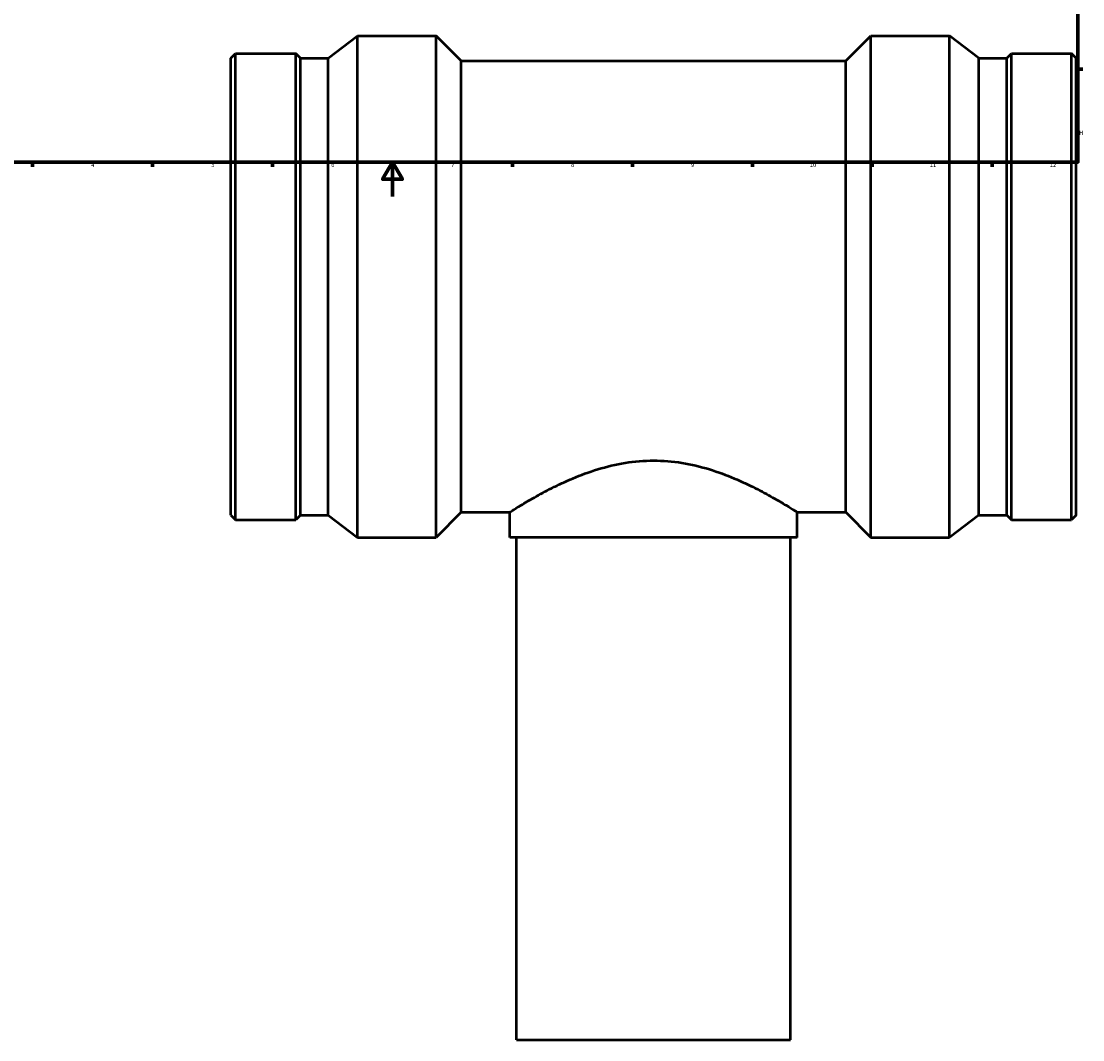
# Model space of a CAD drawing. Header units: millimetres. Extents: x -441 to 1574, y -493 to 2007.
# Tile 2 of 9: x 204 to 824, y -493 to 102. Entities that reach past the tile are written whole.
import ezdxf

# ---------------------------------------------------------------- set-up
doc = ezdxf.new("R2010")
doc.units = ezdxf.units.MM
doc.layers.add('Border (ANSI)', color=7, linetype='Continuous', lineweight=70)
doc.layers.add('Visible (ANSI)', color=7, linetype='Continuous', lineweight=50)
doc.styles.add('Note Text (ANSI)', font='tahoma.ttf')

# ---------------------------------------------------------------- blocks, each defined once
blk = doc.blocks.new('Borders Default Border')
at = {"layer": 'Border (ANSI)'}
for p, q in [((821, 74.25), (823.8, 74.25)), ((210.25, 20), (210.25, 17.2)), ((280.33, 20), (280.33, 17.2)), ((350.42, 20), (350.42, 17.2)), ((490.58, 20), (490.58, 17.2)), ((560.67, 20), (560.67, 17.2)), ((630.75, 20), (630.75, 17.2)), ((700.83, 20), (700.83, 17.2)), ((770.92, 20), (770.92, 17.2))]:
    blk.add_line(p, q, dxfattribs=at)
at = {"layer": 'Border (ANSI)', "flags": 128}
for points in [[(20, 20), (20, 574), (821, 574), (821, 20), (20, 20)], [(420.5, 0), (420.5, 20), (414.73, 10), (426.27, 10), (420.5, 20)]]:
    blk.add_lwpolyline(points, dxfattribs=at)
at = {"layer": 'Border (ANSI)', "color": 230, "true_color": 0xff0080, "char_height": 2.4, "attachment_point": 7, "style": 'Note Text (ANSI)'}
for s, insert in [('H', (821.73, 35.93)), ('4', (244.45, 17.2)), ('5', (314.67, 17.15)), ('6', (384.69, 17.15)), ('7', (454.8, 17.2)), ('8', (524.84, 17.15)), ('9', (594.92, 17.15)), ('10', (664.35, 17.15)), ('11', (734.43, 17.2)), ('12', (804.52, 17.2))]:
    blk.add_mtext(s, dxfattribs=dict(at, insert=insert))

msp = doc.modelspace()

# ---------------------------------------------------------------- linework, layer by layer
at = {"layer": 'Visible (ANSI)'}
for p, q in [((382.96, 80.8), (400.13, 93.78)), ((400.13, -199.22), (400.13, 93.78)), ((400.13, 93.78), (446, 93.78)), ((446, -199.22), (446, 93.78)), ((460.65, 79.13), (446, 93.78)), ((685.42, 79.13), (700.07, 93.78)), ((700.07, -199.22), (700.07, 93.78)), ((700.07, 93.78), (745.93, 93.78)), ((745.93, -199.22), (745.93, 93.78)), ((763.1, 80.8), (745.93, 93.78)), ((326.03, 80.8), (328.76, 83.52)), ((326.03, -186.24), (326.03, 80.8)), ((328.76, -188.97), (328.76, 83.52)), ((328.76, 83.52), (363.97, 83.52)), ((363.97, -188.97), (363.97, 83.52)), ((366.7, 80.8), (363.97, 83.52)), ((366.7, -186.24), (366.7, 80.8)), ((366.7, 80.8), (382.96, 80.8)), ((382.96, -186.24), (382.96, 80.8)), ((763.1, -186.24), (763.1, 80.8)), ((763.1, 80.8), (779.36, 80.8)), ((779.36, 80.8), (782.09, 83.52)), ((779.36, -186.24), (779.36, 80.8)), ((782.09, -188.97), (782.09, 83.52)), ((782.09, 83.52), (817.31, 83.52)), ((817.31, -188.97), (817.31, 83.52)), ((820.03, 80.8), (817.31, 83.52)), ((820.03, -186.24), (820.03, 80.8)), ((460.65, -184.57), (460.65, 79.13)), ((460.65, 79.13), (685.42, 79.13)), ((685.42, -184.57), (685.42, 79.13)), ((460.65, -184.57), (446, -199.22)), ((460.65, -184.57), (489.03, -184.57)), ((489.03, -199.22), (489.03, -184.57)), ((657.03, -199.22), (657.03, -184.57)), ((657.03, -184.57), (685.42, -184.57)), ((685.42, -184.57), (700.07, -199.22)), ((326.03, -186.24), (328.76, -188.97)), ((328.76, -188.97), (363.97, -188.97)), ((366.7, -186.24), (363.97, -188.97)), ((366.7, -186.24), (382.96, -186.24)), ((382.96, -186.24), (400.13, -199.22)), ((763.1, -186.24), (745.93, -199.22)), ((763.1, -186.24), (779.36, -186.24)), ((779.36, -186.24), (782.09, -188.97)), ((782.09, -188.97), (817.31, -188.97)), ((820.03, -186.24), (817.31, -188.97)), ((400.13, -199.22), (446, -199.22)), ((657.03, -199.22), (489.03, -199.22)), ((493.03, -492.72), (493.03, -199.22)), ((653.03, -492.72), (653.03, -199.22)), ((700.07, -199.22), (745.93, -199.22)), ((493.03, -492.72), (653.03, -492.72))]:
    msp.add_line(p, q, dxfattribs=at)
for points, knots in [([(489.03, -184.57), (489.03, -184.57), (489.57, -184.23), (491.78, -182.84), (493.45, -181.79), (497.79, -179.16), (500.46, -177.57), (506.57, -174.12), (510.01, -172.26), (517.29, -168.59), (521.42, -166.63), (530.42, -162.85), (535.3, -161.02), (545.56, -157.88), (550.96, -156.58), (561.95, -154.81), (567.54, -154.35), (573.03, -154.35)], [39.370557, 39.370557, 39.370557, 39.370557, 41.003825, 41.003825, 42.637093, 42.637093, 44.270361, 44.270361, 45.903629, 45.903629, 47.551241, 47.551241, 49.198852, 49.198852, 50.846464, 50.846464, 52.494076, 52.494076, 52.494076, 52.494076]), ([(573.03, -154.35), (578.52, -154.35), (584.12, -154.81), (595.1, -156.58), (600.5, -157.88), (610.76, -161.02), (615.64, -162.85), (624.65, -166.63), (628.77, -168.59), (636.05, -172.26), (639.49, -174.12), (645.6, -177.57), (648.28, -179.16), (652.62, -181.79), (654.29, -182.84), (656.49, -184.23), (657.03, -184.57), (657.03, -184.57)], [0, 0, 0, 0, 1.647612, 1.647612, 3.295223, 3.295223, 4.942835, 4.942835, 6.590447, 6.590447, 8.223715, 8.223715, 9.856983, 9.856983, 11.490251, 11.490251, 13.123519, 13.123519, 13.123519, 13.123519])]:
    msp.add_open_spline(points, degree=3, knots=knots, dxfattribs=at)

# ---------------------------------------------------------------- block references
msp.add_blockref('Borders Default Border', (0, 0))

doc.saveas('drawing.dxf')
